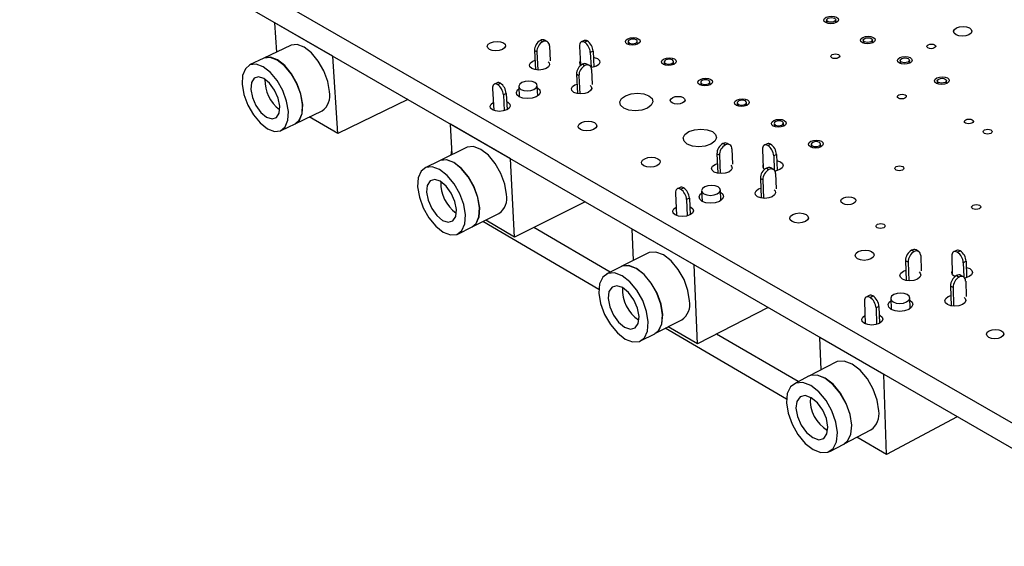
# Model space of a CAD drawing. Extents: x 70 to 210, y 70 to 141.
# Tile 1 of 13: x 70 to 119, y 70 to 96. Entities that reach past the tile are written whole.
import ezdxf

# ---------------------------------------------------------------- set-up
doc = ezdxf.new("R2010")
doc.units = 0
doc.layers.get('0').update_dxf_attribs({"linetype": 'CONTINUOUS'})

msp = doc.modelspace()

# ---------------------------------------------------------------- linework, layer by layer
at = {"color": 7, "linetype": 'CONTINUOUS'}
for p, q in [((127.724, 71.288), (70.336, 104.277)), ((127.745, 69.998), (70.434, 103.07)), ((110.217, 95.981), (110.222, 95.836)), ((110.672, 95.852), (110.667, 95.998)), ((83.044, 94.405), (82.946, 95.849)), ((85.81, 94.197), (82.946, 95.849)), ((82.946, 95.849), (82.947, 95.849)), ((96.191, 94.911), (96.072, 94.978)), ((96.411, 94.918), (96.293, 94.985)), ((98.228, 94.969), (98.09, 94.903)), ((98.251, 94.884), (98.389, 94.951)), ((100.409, 94.918), (100.416, 94.772)), ((100.868, 94.794), (100.861, 94.94)), ((112.028, 94.988), (112.033, 94.841)), ((112.485, 94.857), (112.48, 95.003)), ((83.727, 94.73), (82.403, 94.101)), ((95.898, 94.412), (95.78, 94.479)), ((95.78, 94.479), (95.83, 93.531)), ((95.898, 94.412), (95.945, 93.517)), ((96.519, 94.713), (96.558, 93.971)), ((98.002, 94.686), (98.047, 93.781)), ((98.674, 94.452), (98.536, 94.385)), ((98.674, 94.452), (98.713, 93.664)), ((82.396, 94.098), (81.697, 93.766)), ((86.055, 90.376), (85.81, 94.197)), ((85.81, 94.197), (85.81, 94.197)), ((95.705, 93.961), (95.805, 94)), ((98.536, 94.385), (98.572, 93.651)), ((102.655, 93.792), (102.648, 93.939)), ((113.852, 93.988), (113.857, 93.84)), ((114.31, 93.855), (114.305, 94.003)), ((98.15, 93.804), (98.27, 93.737)), ((98.49, 93.744), (98.371, 93.812)), ((98.598, 93.539), (98.635, 92.796)), ((102.195, 93.918), (102.201, 93.77)), ((97.976, 93.236), (97.857, 93.304)), ((97.857, 93.304), (97.905, 92.352)), ((97.976, 93.236), (98.021, 92.338)), ((115.688, 92.981), (115.692, 92.833)), ((116.147, 92.847), (116.142, 92.995)), ((93.706, 92.601), (93.766, 91.519)), ((93.932, 92.885), (93.793, 92.817)), ((93.954, 92.798), (94.093, 92.866)), ((95.001, 92.699), (95.028, 92.191)), ((95.941, 92.242), (95.914, 92.749)), ((97.778, 92.786), (97.881, 92.825)), ((103.993, 92.911), (103.999, 92.763)), ((104.454, 92.783), (104.448, 92.931)), ((89.526, 92.053), (86.055, 90.376)), ((94.379, 92.363), (94.24, 92.296)), ((94.24, 92.296), (94.283, 91.504)), ((94.379, 92.363), (94.423, 91.557)), ((83.959, 90.867), (85.28, 91.502)), ((105.802, 91.897), (105.809, 91.748)), ((106.265, 91.768), (106.259, 91.917)), ((86.055, 90.376), (84.648, 91.198)), ((83.255, 90.528), (83.952, 90.863)), ((91.631, 90.837), (91.631, 90.838)), ((91.717, 89.348), (91.631, 90.837)), ((94.589, 89.13), (91.631, 90.837)), ((107.624, 90.877), (107.63, 90.727)), ((108.088, 90.745), (108.082, 90.896)), ((92.413, 89.689), (91.085, 89.039)), ((91.658, 89.319), (91.696, 89.557)), ((91.696, 89.557), (91.704, 89.562)), ((105.214, 89.815), (105.092, 89.884)), ((105.434, 89.825), (105.312, 89.894)), ((105.54, 89.619), (105.572, 88.869)), ((107.048, 89.591), (107.084, 88.682)), ((107.277, 89.876), (107.139, 89.807)), ((107.31, 89.788), (107.448, 89.857)), ((109.458, 89.85), (109.463, 89.699)), ((109.923, 89.717), (109.917, 89.868)), ((94.799, 85.269), (94.589, 89.13)), ((94.59, 89.13), (94.589, 89.13)), ((104.918, 89.308), (104.795, 89.377)), ((104.795, 89.377), (104.836, 88.415)), ((104.918, 89.308), (104.956, 88.4)), ((107.738, 89.349), (107.601, 89.28)), ((107.601, 89.28), (107.628, 88.576)), ((107.738, 89.349), (107.77, 88.551)), ((91.078, 89.036), (90.377, 88.693)), ((104.704, 88.859), (104.816, 88.902)), ((107.24, 88.672), (107.363, 88.602)), ((107.583, 88.612), (107.46, 88.681)), ((107.066, 88.092), (106.942, 88.162)), ((106.942, 88.162), (106.981, 87.197)), ((107.066, 88.092), (107.102, 87.182)), ((107.689, 88.406), (107.718, 87.654)), ((102.972, 87.721), (102.832, 87.651)), ((103.003, 87.631), (103.143, 87.701)), ((104.988, 87.076), (104.966, 87.594)), ((106.848, 87.644), (106.962, 87.688)), ((102.743, 87.435), (102.792, 86.34)), ((103.435, 87.19), (103.295, 87.12)), ((103.295, 87.12), (103.331, 86.318)), ((103.435, 87.19), (103.471, 86.372)), ((104.039, 87.552), (104.062, 87.034)), ((98.279, 87.002), (94.799, 85.269)), ((92.699, 85.768), (94.023, 86.424)), ((91.993, 85.418), (92.692, 85.765)), ((98.964, 82.678), (93.227, 86.03)), ((94.799, 85.269), (93.373, 86.102)), ((99.522, 83.538), (95.741, 85.738)), ((100.606, 85.658), (100.606, 85.659)), ((103.664, 83.893), (100.606, 85.658)), ((100.679, 84.121), (100.606, 85.658)), ((101.387, 84.479), (100.057, 83.808)), ((114.544, 84.547), (114.417, 84.619)), ((114.763, 84.559), (114.637, 84.63)), ((114.867, 84.352), (114.89, 83.594)), ((116.401, 84.323), (116.428, 83.411)), ((116.631, 84.609), (116.493, 84.538)), ((116.676, 84.518), (116.814, 84.59)), ((100.05, 83.804), (99.347, 83.45)), ((103.665, 83.894), (103.664, 83.893)), ((103.836, 79.992), (103.664, 83.893)), ((114.243, 84.03), (114.117, 84.102)), ((114.117, 84.102), (114.148, 83.127)), ((114.243, 84.03), (114.272, 83.11)), ((117.11, 84.073), (116.972, 84.002)), ((116.972, 84.002), (116.992, 83.301)), ((117.11, 84.073), (117.133, 83.265)), ((114.009, 83.584), (114.132, 83.631)), ((116.639, 83.364), (116.767, 83.292)), ((116.986, 83.305), (116.858, 83.377)), ((116.465, 82.773), (116.337, 82.845)), ((116.337, 82.845), (116.366, 81.867)), ((116.465, 82.773), (116.492, 81.85)), ((117.089, 83.097), (117.11, 82.338)), ((112.319, 82.381), (112.179, 82.308)), ((112.362, 82.288), (112.502, 82.36)), ((114.343, 81.734), (114.327, 82.263)), ((116.225, 82.327), (116.351, 82.376)), ((107.323, 81.782), (103.836, 79.992)), ((112.088, 82.094), (112.127, 80.984)), ((112.799, 81.84), (112.659, 81.767)), ((112.659, 81.767), (112.687, 80.955)), ((112.799, 81.84), (112.827, 81.011)), ((113.385, 82.23), (113.402, 81.701)), ((101.733, 80.499), (103.061, 81.178)), ((103.836, 79.992), (102.391, 80.836)), ((101.026, 80.138), (101.726, 80.496)), ((108.233, 77.263), (102.245, 80.761)), ((108.816, 78.128), (104.781, 80.476)), ((109.944, 78.715), (109.886, 80.303)), ((113.049, 78.477), (109.886, 80.303)), ((109.886, 80.303), (109.886, 80.303)), ((110.666, 79.091), (109.333, 78.397)), ((109.326, 78.393), (108.622, 78.027)), ((113.05, 78.478), (113.049, 78.477)), ((113.181, 74.534), (113.049, 78.477)), ((116.674, 76.386), (113.181, 74.534)), ((111.077, 75.052), (112.407, 75.753)), ((110.368, 74.677), (111.07, 75.048)), ((113.181, 74.534), (111.717, 75.389))]:
    msp.add_line(p, q, dxfattribs=at)
for points in [[(110.201, 96.121), (110.322, 96.162), (110.461, 96.176), (110.597, 96.162), (110.709, 96.121), (110.781, 96.061), (110.801, 95.989), (110.767, 95.918), (110.683, 95.857), (110.562, 95.817), (110.423, 95.803), (110.286, 95.817), (110.174, 95.857), (110.102, 95.918), (110.082, 95.989), (110.117, 96.061), (110.201, 96.121)], [(110.291, 96.072), (110.367, 96.097), (110.453, 96.106), (110.539, 96.097), (110.609, 96.072), (110.654, 96.034), (110.666, 95.989), (110.645, 95.945), (110.592, 95.907), (110.517, 95.882), (110.43, 95.873), (110.345, 95.882), (110.274, 95.907), (110.229, 95.945), (110.217, 95.989), (110.238, 96.034), (110.291, 96.072)], [(116.641, 95.593), (116.791, 95.643), (116.965, 95.661), (117.136, 95.643), (117.278, 95.593), (117.369, 95.517), (117.396, 95.427), (117.355, 95.337), (117.251, 95.261), (117.101, 95.21), (116.927, 95.193), (116.756, 95.21), (116.614, 95.261), (116.522, 95.337), (116.495, 95.427), (116.537, 95.517), (116.641, 95.593)], [(93.605, 94.863), (93.76, 94.914), (93.935, 94.932), (94.105, 94.914), (94.244, 94.863), (94.33, 94.786), (94.35, 94.696), (94.302, 94.606), (94.192, 94.53), (94.038, 94.479), (93.862, 94.461), (93.692, 94.479), (93.553, 94.53), (93.467, 94.606), (93.447, 94.696), (93.496, 94.786), (93.605, 94.863)], [(98.251, 94.884), (98.2, 94.907), (98.15, 94.915), (98.106, 94.909), (98.068, 94.888), (98.037, 94.854), (98.015, 94.808), (98.003, 94.751), (98.002, 94.686)], [(100.397, 95.062), (100.52, 95.103), (100.66, 95.117), (100.796, 95.103), (100.908, 95.062), (100.978, 95.001), (100.996, 94.929), (100.959, 94.857), (100.872, 94.796), (100.75, 94.755), (100.61, 94.741), (100.473, 94.755), (100.362, 94.796), (100.292, 94.857), (100.274, 94.929), (100.311, 95.001), (100.397, 95.062)], [(100.486, 95.012), (100.432, 94.974), (100.409, 94.929), (100.42, 94.884), (100.464, 94.846), (100.534, 94.821), (100.619, 94.812), (100.707, 94.821), (100.783, 94.846), (100.837, 94.884), (100.86, 94.929), (100.849, 94.974), (100.805, 95.012), (100.736, 95.038), (100.65, 95.047), (100.563, 95.038), (100.486, 95.012)], [(112.012, 95.129), (112.133, 95.169), (112.272, 95.184), (112.409, 95.169), (112.522, 95.129), (112.594, 95.068), (112.615, 94.996), (112.581, 94.924), (112.497, 94.863), (112.376, 94.822), (112.236, 94.808), (112.099, 94.822), (111.986, 94.863), (111.914, 94.924), (111.893, 94.996), (111.928, 95.068), (112.012, 95.129)], [(112.103, 95.079), (112.178, 95.104), (112.265, 95.113), (112.351, 95.104), (112.422, 95.079), (112.467, 95.041), (112.48, 94.996), (112.458, 94.951), (112.406, 94.913), (112.33, 94.887), (112.243, 94.878), (112.157, 94.887), (112.087, 94.913), (112.042, 94.951), (112.029, 94.996), (112.05, 95.041), (112.103, 95.079)], [(85.645, 92.449), (85.559, 92.954), (85.368, 93.475), (85.092, 93.96), (84.758, 94.363), (84.399, 94.642), (84.051, 94.771), (83.747, 94.738), (83.727, 94.73)], [(115.241, 94.766), (115.314, 94.791), (115.399, 94.799), (115.482, 94.791), (115.551, 94.766), (115.596, 94.729), (115.609, 94.685), (115.588, 94.641), (115.538, 94.604), (115.464, 94.579), (115.38, 94.57), (115.296, 94.579), (115.227, 94.604), (115.183, 94.641), (115.17, 94.685), (115.19, 94.729), (115.241, 94.766)], [(83.952, 90.863), (84.156, 91.041), (84.291, 91.371), (84.316, 91.811), (84.228, 92.317), (84.037, 92.839), (83.761, 93.325), (83.426, 93.729), (83.068, 94.009), (82.719, 94.139), (82.416, 94.107), (82.396, 94.098)], [(83.959, 90.867), (84.163, 91.044), (84.298, 91.375), (84.323, 91.814), (84.235, 92.32), (84.044, 92.842), (83.768, 93.329), (83.433, 93.732), (83.075, 94.012), (82.726, 94.143), (82.423, 94.11), (82.403, 94.101)], [(96.462, 93.925), (96.504, 93.877), (96.528, 93.777), (96.475, 93.677), (96.355, 93.593), (96.185, 93.536), (95.991, 93.516), (95.803, 93.536), (95.65, 93.593), (95.554, 93.677), (95.531, 93.777), (95.584, 93.877), (95.705, 93.961), (95.705, 93.961)], [(98.073, 93.753), (98.038, 93.795), (98.014, 93.894), (98.038, 93.958)], [(98.689, 94.144), (98.736, 94.135), (98.889, 94.078), (98.986, 93.994), (99.01, 93.894), (98.958, 93.795), (98.838, 93.71), (98.669, 93.654), (98.573, 93.639)], [(102.183, 94.062), (102.305, 94.103), (102.446, 94.118), (102.582, 94.103), (102.695, 94.062), (102.765, 94.001), (102.784, 93.928), (102.747, 93.856), (102.661, 93.795), (102.538, 93.753), (102.397, 93.739), (102.261, 93.753), (102.148, 93.795), (102.078, 93.856), (102.059, 93.928), (102.096, 94.001), (102.183, 94.062)], [(102.272, 94.012), (102.218, 93.974), (102.195, 93.928), (102.207, 93.883), (102.251, 93.845), (102.321, 93.819), (102.406, 93.81), (102.494, 93.819), (102.571, 93.845), (102.625, 93.883), (102.648, 93.928), (102.636, 93.974), (102.592, 94.012), (102.522, 94.038), (102.437, 94.047), (102.349, 94.038), (102.272, 94.012)], [(110.495, 94.277), (110.569, 94.302), (110.654, 94.311), (110.737, 94.302), (110.806, 94.277), (110.85, 94.24), (110.862, 94.196), (110.841, 94.152), (110.79, 94.115), (110.716, 94.09), (110.631, 94.081), (110.548, 94.09), (110.479, 94.115), (110.435, 94.152), (110.423, 94.196), (110.444, 94.24), (110.495, 94.277)], [(113.835, 94.129), (113.956, 94.17), (114.096, 94.184), (114.233, 94.17), (114.347, 94.129), (114.42, 94.068), (114.441, 93.995), (114.407, 93.923), (114.323, 93.861), (114.202, 93.82), (114.062, 93.806), (113.924, 93.82), (113.811, 93.861), (113.738, 93.923), (113.717, 93.995), (113.751, 94.068), (113.835, 94.129)], [(113.926, 94.079), (114.002, 94.105), (114.089, 94.114), (114.175, 94.105), (114.246, 94.079), (114.292, 94.041), (114.305, 93.995), (114.284, 93.95), (114.231, 93.912), (114.156, 93.886), (114.068, 93.877), (113.982, 93.886), (113.911, 93.912), (113.866, 93.95), (113.852, 93.995), (113.874, 94.041), (113.926, 94.079)], [(81.333, 92.812), (81.421, 92.307), (81.612, 91.788), (81.887, 91.303), (82.219, 90.901), (82.577, 90.619), (82.924, 90.487), (83.228, 90.516), (83.459, 90.705), (83.593, 91.036), (83.617, 91.476), (83.529, 91.982), (83.338, 92.504), (83.061, 92.992), (82.727, 93.396), (82.368, 93.677), (82.02, 93.807), (81.717, 93.775), (81.488, 93.583), (81.356, 93.251), (81.333, 92.812)], [(81.76, 92.562), (81.839, 92.165), (82.015, 91.765), (82.26, 91.423), (82.538, 91.191), (82.806, 91.103), (83.024, 91.174), (83.158, 91.393), (83.187, 91.727), (83.108, 92.125), (82.932, 92.526), (82.686, 92.869), (82.407, 93.102), (82.139, 93.188), (81.922, 93.116), (81.789, 92.896), (81.76, 92.562)], [(95.754, 92.555), (95.864, 92.633), (95.913, 92.724), (95.891, 92.816), (95.804, 92.893), (95.665, 92.945), (95.493, 92.963), (95.316, 92.945), (95.161, 92.893), (95.051, 92.816), (95.002, 92.724), (95.023, 92.633), (95.11, 92.555), (95.25, 92.503), (95.422, 92.485), (95.599, 92.503), (95.754, 92.555)], [(103.98, 93.056), (104.102, 93.097), (104.243, 93.112), (104.38, 93.097), (104.493, 93.056), (104.565, 92.994), (104.583, 92.921), (104.547, 92.848), (104.461, 92.786), (104.338, 92.745), (104.197, 92.73), (104.06, 92.745), (103.947, 92.786), (103.876, 92.848), (103.857, 92.921), (103.893, 92.994), (103.98, 93.056)], [(104.07, 93.005), (104.016, 92.967), (103.993, 92.921), (104.005, 92.876), (104.049, 92.837), (104.12, 92.811), (104.206, 92.802), (104.294, 92.811), (104.371, 92.837), (104.424, 92.876), (104.447, 92.921), (104.435, 92.967), (104.391, 93.005), (104.32, 93.031), (104.235, 93.04), (104.147, 93.031), (104.07, 93.005)], [(115.67, 93.123), (115.791, 93.164), (115.931, 93.179), (116.069, 93.164), (116.183, 93.123), (116.257, 93.061), (116.278, 92.988), (116.245, 92.916), (116.161, 92.854), (116.04, 92.812), (115.899, 92.798), (115.761, 92.812), (115.647, 92.854), (115.573, 92.916), (115.552, 92.988), (115.586, 93.061), (115.67, 93.123)], [(115.762, 93.073), (115.837, 93.098), (115.925, 93.107), (116.011, 93.098), (116.083, 93.073), (116.129, 93.034), (116.142, 92.988), (116.121, 92.943), (116.069, 92.904), (115.993, 92.878), (115.905, 92.869), (115.819, 92.878), (115.748, 92.904), (115.702, 92.943), (115.688, 92.988), (115.709, 93.034), (115.762, 93.073)], [(93.954, 92.798), (93.902, 92.821), (93.853, 92.83), (93.809, 92.824), (93.771, 92.803), (93.74, 92.769), (93.719, 92.723), (93.707, 92.666), (93.706, 92.601)], [(95.92, 92.637), (95.925, 92.634), (96.038, 92.533), (96.065, 92.414), (96.003, 92.295), (95.86, 92.194), (95.658, 92.127), (95.428, 92.103), (95.205, 92.127), (95.023, 92.194), (94.91, 92.295), (94.883, 92.414), (94.946, 92.533), (95.007, 92.586)], [(98.538, 92.749), (98.581, 92.701), (98.606, 92.6), (98.553, 92.5), (98.433, 92.414), (98.263, 92.357), (98.068, 92.337), (97.88, 92.357), (97.725, 92.414), (97.629, 92.5), (97.605, 92.6), (97.658, 92.701), (97.778, 92.786), (97.778, 92.786)], [(100.276, 92.246), (100.554, 92.339), (100.872, 92.372), (101.181, 92.339), (101.435, 92.246), (101.594, 92.106), (101.636, 91.941), (101.552, 91.776), (101.356, 91.636), (101.077, 91.542), (100.759, 91.509), (100.449, 91.542), (100.195, 91.636), (100.036, 91.776), (99.995, 91.941), (100.08, 92.106), (100.276, 92.246)], [(102.615, 92.161), (102.738, 92.203), (102.88, 92.217), (103.017, 92.203), (103.13, 92.161), (103.201, 92.099), (103.22, 92.026), (103.183, 91.952), (103.096, 91.89), (102.973, 91.849), (102.832, 91.834), (102.694, 91.849), (102.581, 91.89), (102.51, 91.952), (102.491, 92.026), (102.528, 92.099), (102.615, 92.161)], [(105.788, 92.043), (105.911, 92.084), (106.053, 92.099), (106.19, 92.084), (106.304, 92.043), (106.376, 91.981), (106.395, 91.907), (106.359, 91.834), (106.273, 91.771), (106.15, 91.73), (106.009, 91.715), (105.871, 91.73), (105.757, 91.771), (105.685, 91.834), (105.666, 91.907), (105.702, 91.981), (105.788, 92.043)], [(105.879, 91.992), (105.825, 91.953), (105.803, 91.907), (105.815, 91.861), (105.86, 91.822), (105.931, 91.796), (106.017, 91.787), (106.105, 91.796), (106.182, 91.822), (106.236, 91.861), (106.258, 91.907), (106.246, 91.953), (106.201, 91.992), (106.13, 92.018), (106.044, 92.027), (105.956, 92.018), (105.879, 91.992)], [(113.785, 92.289), (113.859, 92.315), (113.944, 92.323), (114.028, 92.315), (114.097, 92.289), (114.142, 92.252), (114.155, 92.207), (114.134, 92.163), (114.083, 92.125), (114.009, 92.1), (113.923, 92.091), (113.839, 92.1), (113.77, 92.125), (113.725, 92.163), (113.712, 92.207), (113.733, 92.252), (113.785, 92.289)], [(94.402, 91.954), (94.466, 91.923), (94.562, 91.838), (94.585, 91.737), (94.531, 91.636), (94.409, 91.55), (94.238, 91.493), (94.043, 91.473), (93.854, 91.493), (93.7, 91.55), (93.604, 91.636), (93.582, 91.737), (93.635, 91.838), (93.744, 91.917)], [(107.609, 91.023), (107.732, 91.065), (107.874, 91.08), (108.012, 91.065), (108.126, 91.023), (108.199, 90.96), (108.219, 90.887), (108.183, 90.813), (108.097, 90.75), (107.974, 90.708), (107.832, 90.693), (107.694, 90.708), (107.579, 90.75), (107.507, 90.813), (107.487, 90.887), (107.523, 90.96), (107.609, 91.023)], [(107.701, 90.972), (107.647, 90.933), (107.624, 90.887), (107.637, 90.84), (107.682, 90.801), (107.753, 90.775), (107.84, 90.766), (107.928, 90.775), (108.005, 90.801), (108.059, 90.84), (108.082, 90.887), (108.069, 90.933), (108.024, 90.972), (107.952, 90.998), (107.866, 91.007), (107.778, 90.998), (107.701, 90.972)], [(117.097, 91.061), (117.171, 91.086), (117.257, 91.095), (117.341, 91.086), (117.411, 91.061), (117.457, 91.023), (117.47, 90.978), (117.45, 90.933), (117.399, 90.895), (117.324, 90.87), (117.239, 90.861), (117.154, 90.87), (117.084, 90.895), (117.039, 90.933), (117.026, 90.978), (117.046, 91.023), (117.097, 91.061)], [(98.095, 90.921), (98.251, 90.973), (98.428, 90.991), (98.601, 90.973), (98.742, 90.921), (98.83, 90.842), (98.852, 90.75), (98.805, 90.657), (98.695, 90.579), (98.539, 90.527), (98.361, 90.508), (98.189, 90.527), (98.047, 90.579), (97.959, 90.657), (97.937, 90.75), (97.985, 90.842), (98.095, 90.921)], [(103.406, 90.476), (103.685, 90.571), (104.004, 90.604), (104.316, 90.571), (104.572, 90.476), (104.733, 90.335), (104.776, 90.168), (104.694, 90.001), (104.498, 89.859), (104.219, 89.764), (103.899, 89.731), (103.587, 89.764), (103.331, 89.859), (103.169, 90.001), (103.127, 90.168), (103.21, 90.335), (103.406, 90.476)], [(118.025, 90.555), (118.099, 90.58), (118.184, 90.589), (118.269, 90.58), (118.339, 90.555), (118.385, 90.517), (118.398, 90.472), (118.378, 90.427), (118.327, 90.388), (118.253, 90.363), (118.167, 90.354), (118.082, 90.363), (118.012, 90.388), (117.967, 90.427), (117.953, 90.472), (117.974, 90.517), (118.025, 90.555)], [(109.442, 89.997), (109.565, 90.039), (109.707, 90.053), (109.846, 90.039), (109.961, 89.997), (110.034, 89.933), (110.054, 89.859), (110.019, 89.785), (109.933, 89.722), (109.81, 89.679), (109.668, 89.665), (109.529, 89.679), (109.414, 89.722), (109.341, 89.785), (109.321, 89.859), (109.356, 89.933), (109.442, 89.997)], [(94.398, 87.368), (94.314, 87.879), (94.122, 88.407), (93.84, 88.901), (93.498, 89.312), (93.128, 89.599), (92.767, 89.735), (92.45, 89.705), (92.413, 89.689)], [(107.31, 89.788), (107.257, 89.811), (107.206, 89.82), (107.159, 89.815), (107.119, 89.794), (107.087, 89.76), (107.064, 89.714), (107.051, 89.657), (107.048, 89.591)], [(109.534, 89.945), (109.48, 89.906), (109.458, 89.859), (109.471, 89.813), (109.516, 89.773), (109.588, 89.747), (109.675, 89.738), (109.764, 89.747), (109.841, 89.773), (109.895, 89.813), (109.917, 89.859), (109.904, 89.906), (109.858, 89.945), (109.787, 89.971), (109.7, 89.981), (109.611, 89.971), (109.534, 89.945)], [(92.692, 85.765), (92.89, 85.933), (93.034, 86.265), (93.065, 86.709), (92.98, 87.22), (92.787, 87.75), (92.505, 88.245), (92.162, 88.657), (91.792, 88.945), (91.432, 89.081), (91.115, 89.052), (91.078, 89.036)], [(92.699, 85.768), (92.897, 85.937), (93.04, 86.268), (93.072, 86.712), (92.987, 87.224), (92.794, 87.753), (92.512, 88.249), (92.169, 88.66), (91.799, 88.948), (91.439, 89.085), (91.122, 89.056), (91.085, 89.039)], [(101.226, 89.136), (101.382, 89.189), (101.56, 89.207), (101.734, 89.189), (101.876, 89.136), (101.966, 89.057), (101.989, 88.963), (101.942, 88.87), (101.832, 88.79), (101.676, 88.737), (101.498, 88.719), (101.324, 88.737), (101.182, 88.79), (101.092, 88.87), (101.069, 88.963), (101.116, 89.057), (101.226, 89.136)], [(90.004, 87.742), (90.09, 87.232), (90.282, 86.705), (90.562, 86.212), (90.903, 85.801), (91.272, 85.512), (91.632, 85.373), (91.948, 85.399), (92.19, 85.587), (92.334, 85.919), (92.364, 86.362), (92.279, 86.875), (92.086, 87.405), (91.804, 87.9), (91.461, 88.313), (91.091, 88.601), (90.73, 88.738), (90.414, 88.71), (90.174, 88.519), (90.033, 88.186), (90.004, 87.742)], [(105.475, 88.821), (105.52, 88.771), (105.547, 88.668), (105.496, 88.565), (105.376, 88.478), (105.205, 88.419), (105.009, 88.399), (104.817, 88.419), (104.66, 88.478), (104.56, 88.565), (104.534, 88.668), (104.584, 88.771), (104.704, 88.859), (104.704, 88.859)], [(107.75, 89.044), (107.781, 89.038), (107.939, 88.98), (108.039, 88.893), (108.067, 88.79), (108.017, 88.687), (107.898, 88.599), (107.727, 88.541), (107.658, 88.529)], [(113.662, 88.747), (113.737, 88.773), (113.823, 88.782), (113.908, 88.773), (113.978, 88.747), (114.023, 88.709), (114.036, 88.663), (114.015, 88.618), (113.963, 88.579), (113.888, 88.553), (113.802, 88.544), (113.717, 88.553), (113.647, 88.579), (113.602, 88.618), (113.589, 88.663), (113.61, 88.709), (113.662, 88.747)], [(90.445, 87.485), (90.523, 87.083), (90.701, 86.677), (90.952, 86.328), (91.238, 86.09), (91.516, 85.997), (91.743, 86.066), (91.885, 86.285), (91.92, 86.622), (91.842, 87.025), (91.664, 87.432), (91.412, 87.782), (91.125, 88.021), (90.847, 88.112), (90.62, 88.041), (90.479, 87.821), (90.445, 87.485)], [(103.003, 87.631), (102.95, 87.655), (102.899, 87.665), (102.852, 87.659), (102.813, 87.639), (102.781, 87.605), (102.758, 87.559), (102.745, 87.501), (102.743, 87.435)], [(104.809, 87.398), (104.919, 87.478), (104.965, 87.573), (104.941, 87.667), (104.85, 87.747), (104.707, 87.801), (104.532, 87.82), (104.353, 87.801), (104.196, 87.747), (104.087, 87.667), (104.04, 87.573), (104.064, 87.478), (104.155, 87.398), (104.299, 87.345), (104.474, 87.326), (104.653, 87.345), (104.809, 87.398)], [(107.622, 87.605), (107.667, 87.556), (107.694, 87.452), (107.645, 87.348), (107.525, 87.26), (107.353, 87.201), (107.156, 87.18), (106.964, 87.201), (106.805, 87.26), (106.705, 87.348), (106.678, 87.452), (106.728, 87.556), (106.848, 87.644), (106.848, 87.644)], [(104.971, 87.485), (105.086, 87.383), (105.117, 87.26), (105.057, 87.137), (104.915, 87.032), (104.711, 86.963), (104.478, 86.938), (104.251, 86.963), (104.064, 87.032), (103.946, 87.137), (103.915, 87.26), (103.975, 87.383), (104.044, 87.443)], [(111.043, 87.202), (111.167, 87.245), (111.31, 87.26), (111.45, 87.245), (111.566, 87.202), (111.64, 87.138), (111.661, 87.062), (111.626, 86.986), (111.539, 86.922), (111.415, 86.879), (111.272, 86.864), (111.132, 86.879), (111.016, 86.922), (110.942, 86.986), (110.921, 87.062), (110.956, 87.138), (111.043, 87.202)], [(103.453, 86.778), (103.506, 86.752), (103.606, 86.664), (103.632, 86.559), (103.581, 86.455), (103.459, 86.366), (103.287, 86.307), (103.089, 86.286), (102.896, 86.307), (102.738, 86.366), (102.638, 86.455), (102.612, 86.559), (102.664, 86.664), (102.774, 86.747)], [(117.456, 86.838), (117.531, 86.864), (117.618, 86.873), (117.703, 86.864), (117.774, 86.838), (117.82, 86.799), (117.834, 86.753), (117.813, 86.707), (117.761, 86.667), (117.686, 86.641), (117.599, 86.632), (117.514, 86.641), (117.443, 86.667), (117.397, 86.707), (117.383, 86.753), (117.404, 86.799), (117.456, 86.838)], [(108.545, 86.385), (108.701, 86.438), (108.88, 86.457), (109.056, 86.438), (109.201, 86.385), (109.293, 86.304), (109.319, 86.209), (109.274, 86.114), (109.165, 86.033), (109.009, 85.979), (108.829, 85.96), (108.653, 85.979), (108.508, 86.033), (108.416, 86.114), (108.391, 86.209), (108.436, 86.304), (108.545, 86.385)], [(112.733, 85.901), (112.809, 85.927), (112.896, 85.937), (112.981, 85.927), (113.052, 85.901), (113.098, 85.862), (113.111, 85.815), (113.089, 85.769), (113.037, 85.73), (112.961, 85.703), (112.874, 85.694), (112.788, 85.703), (112.717, 85.73), (112.672, 85.769), (112.659, 85.815), (112.68, 85.862), (112.733, 85.901)], [(103.444, 82.116), (103.362, 82.633), (103.169, 83.17), (102.882, 83.673), (102.53, 84.092), (102.149, 84.387), (101.774, 84.529), (101.445, 84.504), (101.387, 84.479)], [(111.783, 84.547), (111.94, 84.601), (112.12, 84.621), (112.297, 84.601), (112.443, 84.547), (112.537, 84.465), (112.563, 84.369), (112.519, 84.273), (112.41, 84.191), (112.254, 84.137), (112.073, 84.117), (111.896, 84.137), (111.75, 84.191), (111.656, 84.273), (111.63, 84.369), (111.674, 84.465), (111.783, 84.547)], [(116.676, 84.518), (116.621, 84.543), (116.568, 84.553), (116.519, 84.548), (116.477, 84.528), (116.443, 84.494), (116.419, 84.447), (116.404, 84.39), (116.401, 84.323)], [(101.726, 80.496), (101.916, 80.654), (102.07, 80.987), (102.107, 81.435), (102.025, 81.953), (101.831, 82.49), (101.544, 82.994), (101.192, 83.415), (100.81, 83.711), (100.436, 83.853), (100.107, 83.829), (100.05, 83.804)], [(101.733, 80.499), (101.923, 80.658), (102.077, 80.991), (102.114, 81.438), (102.032, 81.956), (101.838, 82.494), (101.551, 82.998), (101.199, 83.418), (100.817, 83.715), (100.443, 83.857), (100.114, 83.832), (100.057, 83.808)], [(117.119, 83.772), (117.132, 83.769), (117.294, 83.709), (117.399, 83.619), (117.43, 83.512), (117.383, 83.406), (117.264, 83.315), (117.092, 83.255), (117.04, 83.245)], [(98.965, 82.504), (99.048, 81.987), (99.242, 81.452), (99.528, 80.951), (99.878, 80.531), (100.258, 80.234), (100.631, 80.088), (100.961, 80.11), (101.215, 80.296), (101.368, 80.629), (101.405, 81.077), (101.323, 81.595), (101.128, 82.133), (100.841, 82.638), (100.489, 83.059), (100.107, 83.356), (99.733, 83.499), (99.404, 83.474), (99.152, 83.285), (99, 82.951), (98.965, 82.504)], [(114.794, 83.544), (114.841, 83.493), (114.871, 83.387), (114.823, 83.28), (114.704, 83.19), (114.531, 83.129), (114.332, 83.108), (114.137, 83.129), (113.975, 83.19), (113.871, 83.28), (113.841, 83.387), (113.889, 83.493), (114.009, 83.584), (114.009, 83.584)], [(116.556, 83.304), (116.536, 83.315), (116.431, 83.406), (116.4, 83.512), (116.423, 83.583)], [(99.421, 82.237), (99.497, 81.83), (99.677, 81.418), (99.935, 81.062), (100.23, 80.817), (100.518, 80.72), (100.755, 80.786), (100.906, 81.006), (100.946, 81.345), (100.87, 81.753), (100.689, 82.167), (100.431, 82.524), (100.135, 82.769), (99.847, 82.864), (99.61, 82.797), (99.46, 82.576), (99.421, 82.237)], [(112.362, 82.288), (112.306, 82.313), (112.253, 82.323), (112.205, 82.318), (112.163, 82.299), (112.13, 82.265), (112.106, 82.218), (112.092, 82.16), (112.088, 82.094)], [(114.173, 82.066), (114.282, 82.149), (114.326, 82.246), (114.299, 82.344), (114.204, 82.427), (114.056, 82.482), (113.878, 82.502), (113.696, 82.482), (113.539, 82.427), (113.43, 82.344), (113.385, 82.246), (113.412, 82.149), (113.507, 82.066), (113.655, 82.01), (113.833, 81.991), (114.015, 82.01), (114.173, 82.066)], [(117.014, 82.287), (117.061, 82.236), (117.092, 82.129), (117.045, 82.021), (116.926, 81.93), (116.753, 81.869), (116.553, 81.848), (116.357, 81.869), (116.194, 81.93), (116.089, 82.021), (116.058, 82.129), (116.106, 82.236), (116.225, 82.327), (116.225, 82.327)], [(114.33, 82.158), (114.442, 82.057), (114.477, 81.93), (114.42, 81.803), (114.278, 81.695), (114.074, 81.623), (113.837, 81.597), (113.605, 81.623), (113.413, 81.695), (113.29, 81.803), (113.254, 81.93), (113.312, 82.057), (113.388, 82.125)], [(112.813, 81.426), (112.854, 81.405), (112.958, 81.314), (112.988, 81.206), (112.939, 81.097), (112.818, 81.006), (112.644, 80.945), (112.444, 80.923), (112.247, 80.945), (112.084, 81.006), (111.98, 81.097), (111.951, 81.206), (112, 81.314), (112.112, 81.4)], [(118.256, 80.639), (118.397, 80.689), (118.561, 80.707), (118.722, 80.689), (118.857, 80.639), (118.943, 80.564), (118.97, 80.475), (118.931, 80.386), (118.833, 80.311), (118.692, 80.26), (118.528, 80.243), (118.366, 80.26), (118.232, 80.311), (118.145, 80.386), (118.119, 80.475), (118.158, 80.564), (118.256, 80.639)], [(112.798, 76.685), (112.72, 77.209), (112.524, 77.754), (112.232, 78.265), (111.871, 78.694), (111.477, 78.998), (111.089, 79.146), (110.745, 79.125), (110.666, 79.091)], [(111.07, 75.048), (111.25, 75.195), (111.414, 75.529), (111.459, 75.981), (111.38, 76.505), (111.184, 77.051), (110.891, 77.564), (110.53, 77.994), (110.136, 78.298), (109.748, 78.447), (109.405, 78.427), (109.326, 78.393)], [(111.077, 75.052), (111.257, 75.199), (111.421, 75.533), (111.466, 75.984), (111.387, 76.509), (111.191, 77.054), (110.898, 77.567), (110.537, 77.997), (110.143, 78.302), (109.755, 78.451), (109.412, 78.431), (109.333, 78.397)], [(108.231, 77.086), (108.312, 76.564), (108.507, 76.021), (108.799, 75.51), (109.158, 75.081), (109.55, 74.775), (109.937, 74.623), (110.281, 74.64), (110.548, 74.825), (110.712, 75.159), (110.756, 75.61), (110.676, 76.135), (110.48, 76.681), (110.187, 77.195), (109.825, 77.626), (109.431, 77.931), (109.044, 78.08), (108.701, 78.06), (108.435, 77.873), (108.274, 77.538), (108.231, 77.086)], [(108.703, 76.811), (108.777, 76.399), (108.96, 75.98), (109.224, 75.617), (109.528, 75.365), (109.827, 75.263), (110.075, 75.327), (110.235, 75.546), (110.281, 75.888), (110.207, 76.301), (110.023, 76.722), (109.759, 77.086), (109.454, 77.337), (109.154, 77.438), (108.907, 77.373), (108.748, 77.153), (108.703, 76.811)]]:
    msp.add_lwpolyline(points, dxfattribs=at)
for centre, radius, start, end in [((96.337, 94.487), 0.558, 118.3681, 180.83), ((96.456, 94.42), 0.558, 118.3784, 180.8221), ((96.189, 94.773), 0.236, 63.8959, 119.638), ((96.304, 94.727), 0.216, 356.4052, 121.4983), ((98.291, 94.812), 0.17, 54.9433, 111.9803), ((98.024, 94.412), 0.651, 3.558, 55.8693), ((97.886, 94.345), 0.652, 3.5674, 55.8572), ((98.419, 93.31), 0.562, 118.5498, 180.6909), ((98.539, 93.243), 0.563, 118.5603, 180.683), ((98.268, 93.6), 0.235, 63.9629, 119.8634), ((98.383, 93.554), 0.215, 356.1363, 121.7494), ((84.275, 93.011), 1.819, 178.6851, 232.7105), ((93.995, 92.729), 0.168, 54.3974, 111.8161), ((93.577, 92.251), 0.664, 3.8603, 55.4784), ((93.717, 92.319), 0.664, 3.8508, 55.4907), ((84.749, 92.251), 0.918, 305.3228, 12.4341), ((105.374, 89.379), 0.579, 119.1585, 180.2248), ((105.496, 89.31), 0.579, 119.1692, 180.2166), ((105.211, 89.684), 0.233, 64.1952, 120.6255), ((105.329, 89.637), 0.212, 355.223, 122.6018), ((107.345, 89.71), 0.18, 55.0198, 112.4677), ((106.946, 89.243), 0.656, 3.2811, 56.2395), ((107.084, 89.312), 0.655, 3.2717, 56.2517), ((107.526, 88.163), 0.584, 119.3473, 180.0801), ((107.23, 88.772), 0.174, 150.9347, 245.8516), ((107.65, 88.093), 0.584, 119.3581, 180.0718), ((107.359, 88.472), 0.232, 64.2698, 120.8644), ((107.478, 88.424), 0.211, 354.9356, 122.8698), ((92.955, 87.928), 1.81, 177.9832, 234.4875), ((103.039, 87.556), 0.178, 54.4773, 112.2955), ((102.628, 87.078), 0.668, 3.5753, 55.8588), ((102.768, 87.148), 0.668, 3.5657, 55.8712), ((93.492, 87.182), 0.925, 305.0491, 11.6054), ((114.718, 84.098), 0.601, 119.9797, 179.5952), ((114.845, 84.026), 0.602, 119.9908, 179.5866), ((114.538, 84.423), 0.23, 64.5289, 121.6728), ((114.66, 84.374), 0.208, 353.9584, 123.7807), ((116.706, 84.434), 0.19, 55.0944, 112.9766), ((116.313, 83.967), 0.66, 2.9866, 56.6331), ((116.452, 84.039), 0.66, 2.9771, 56.6453), ((116.944, 82.839), 0.607, 120.1759, 179.4446), ((117.072, 82.767), 0.607, 120.1872, 179.4359), ((116.76, 83.17), 0.229, 64.6123, 121.9263), ((116.883, 83.12), 0.207, 353.6505, 124.0675), ((101.926, 82.676), 1.802, 177.2668, 236.3156), ((112.392, 82.207), 0.189, 54.5553, 112.7962), ((111.988, 81.729), 0.672, 3.282, 56.2506), ((112.129, 81.802), 0.672, 3.2723, 56.263), ((102.528, 81.943), 0.932, 304.8401, 10.7301), ((111.152, 77.217), 1.744, 175.5301, 239.211), ((111.872, 76.525), 0.939, 304.7019, 9.8062)]:
    msp.add_arc(centre, radius, start, end, dxfattribs=at)

doc.saveas('drawing.dxf')
